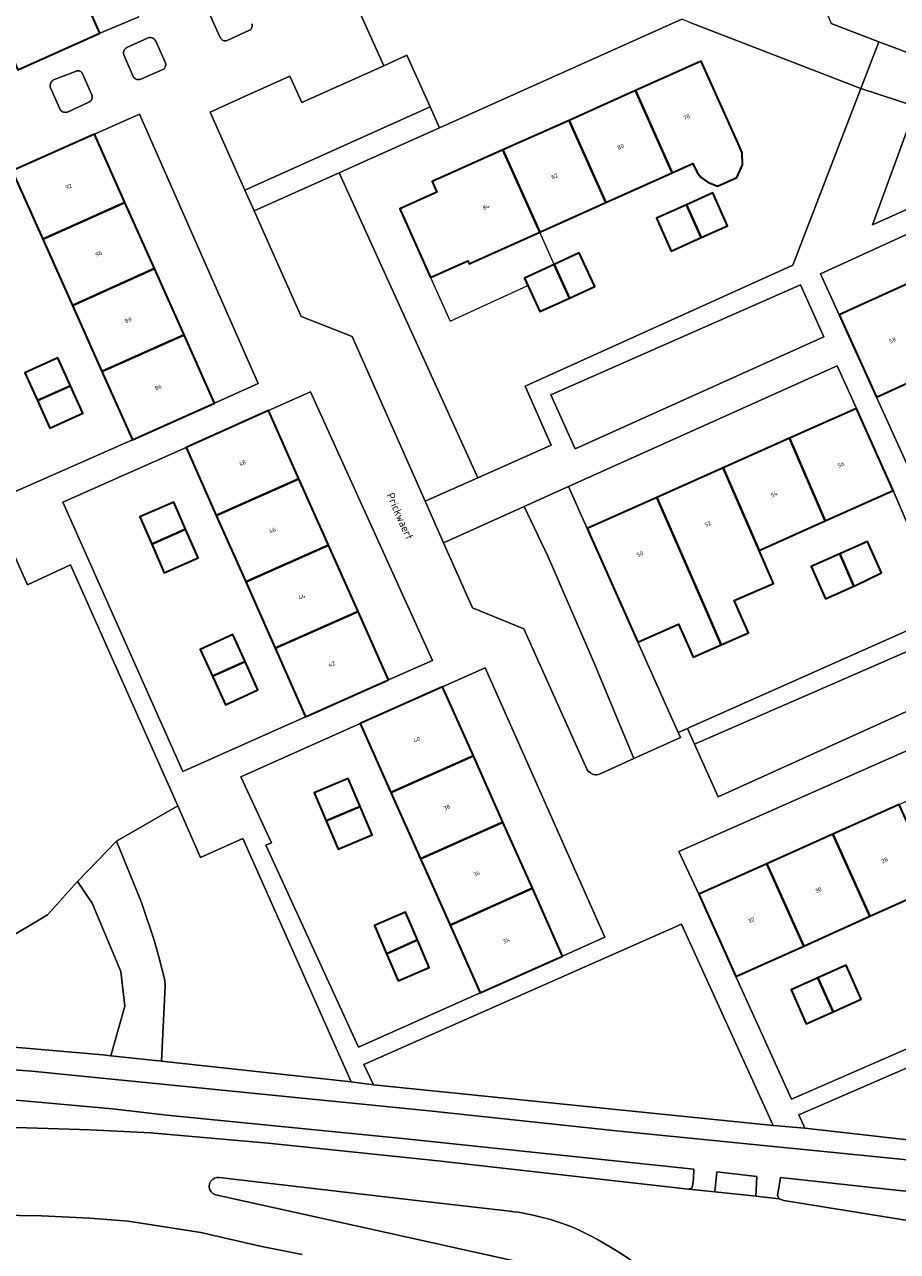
# Model space of a CAD drawing. Header units: metres. Extents: x 110065 to 112666, y 425872 to 427362.
# Tile 92 of 104: x 111563 to 111639, y 426627 to 426733. Entities that reach past the tile are written whole.
import ezdxf

# ---------------------------------------------------------------- set-up
doc = ezdxf.new("R2010")
doc.units = ezdxf.units.M
doc.linetypes.add('IE-TERREINAFSCHEIDING', pattern=[10, 8, -2])
for name, color, linetype, lineweight in [('B-WE-GR-BEPLANTING_CULTUUR_HEESTERS-GV', 90, 'Continuous', 18), ('B-WE-GR-BEPLANTING_CULTUUR_VASTE PLANTENVAK-GV', 90, 'Continuous', 18), ('B-WE-GR-GRAS-GV', 60, 'Continuous', 13), ('B-WE-GR-GROENVOORZIENING-GV', 80, 'Continuous', 18), ('B-WE-GR-HAAG-G', 90, 'GR-HAAG1', 13), ('B-WE-IE-TERREINAFSCHEIDING-G', 210, 'IE-TERREINAFSCHEIDING', 18), ('B-WE-OG-BEBOUWING-GV', 7, 'Continuous', 35), ('B-WE-OG-BEBOUWING-T18', 10, 'Continuous', 18), ('B-WE-OG-BEBOUWING_LUIFEL-GV', 7, 'Continuous', 18), ('B-WE-OG-BEBOUWING_STRAATNAAM-T35', 50, 'Continuous', 35), ('B-WE-OG-TERREIN_ERF-GV', 7, 'Continuous', 18), ('B-WE-VH-VERHARDING_ASFALT-GV', 252, 'Continuous', 18), ('B-WE-VH-VERHARDING_OPEN-GV', 252, 'Continuous', 18), ('B-WE-VH-VERHARDING_TEGEL-GV', 252, 'Continuous', 18)]:
    doc.layers.add(name, color=color, linetype=linetype, lineweight=lineweight)
doc.styles.add('NLCS-ISO-M200-T18', font='NLCS-ISO.ttf')
doc.styles.add('NLCS-ISO-M200-T35', font='NLCS-ISO.ttf')
doc.linetypes.add('GR-HAAG1', pattern='A,6,[176,NLCS.SHX,S=0.125,R=0,X=0,Y=0],-2', length=8)

msp = doc.modelspace()

# ---------------------------------------------------------------- linework, layer by layer
at = {"layer": 'B-WE-GR-BEPLANTING_CULTUUR_HEESTERS-GV', "flags": 128}
for points in [[(111598.495, 426726.274), (111596.479, 426730.747), (111594.475, 426729.846), (111587.361, 426726.648), (111586.329, 426728.926), (111582.395, 426727.182), (111579.4, 426725.815), (111582.425, 426719.052), (111598.495, 426726.274), (111598.495, 426726.274)], [(111602.651, 426694.096), (111590.619, 426720.55), (111583.238, 426717.248), (111587.308, 426708.09), (111591.724, 426706.348), (111598.08, 426692.062), (111602.651, 426694.096), (111602.651, 426694.096)], [(111608.982, 426701.299), (111611.093, 426696.612), (111632.668, 426706.326), (111630.637, 426710.837), (111608.982, 426701.299), (111608.982, 426701.299)], [(111608.731, 426687.226), (111606.655, 426691.601), (111606.331, 426691.456), (111599.666, 426688.448), (111602.178, 426682.806), (111606.626, 426680.997), (111612.139, 426668.757), (111612.222, 426668.638), (111612.324, 426668.536), (111612.441, 426668.451), (111612.557, 426668.392), (111612.681, 426668.351), (111612.809, 426668.329), (111612.939, 426668.327), (111613.068, 426668.344), (111613.193, 426668.38), (111616.191, 426669.73), (111612.758, 426677.947), (111608.731, 426687.226), (111608.731, 426687.226)], [(111645.894, 426676.55), (111643.991, 426680.809), (111621.44, 426670.984), (111623.486, 426666.403), (111642.221, 426674.887), (111645.894, 426676.55), (111645.894, 426676.55)], [(111578.586, 426661.155), (111576.595, 426665.631), (111571.271, 426662.546), (111573.331, 426657.531), (111573.5, 426657.07), (111574.539, 426653.964), (111574.953, 426652.528), (111575.472, 426650.51), (111575.499, 426649.981), (111575.2, 426643.468), (111591.652, 426641.689), (111582.236, 426662.8), (111578.586, 426661.155), (111578.586, 426661.155)], [(111628.275, 426637.896), (111620.328, 426655.367), (111592.747, 426643.17), (111593.573, 426641.421), (111628.275, 426637.896), (111628.275, 426637.896)], [(111660.74, 426634.47), (111653.969, 426649.12), (111644.961, 426645.075), (111630.499, 426638.804), (111631.019, 426637.661), (111645.302, 426636.044), (111660.74, 426634.47), (111660.74, 426634.47)]]:
    msp.add_lwpolyline(points, close=True, dxfattribs=at)
msp.add_lwpolyline([(111560.686, 426644.82), (111570.097, 426644.019), (111570.785, 426643.945), (111571.995, 426648.251), (111571.65, 426651.259), (111569.184, 426657.176), (111569.184, 426657.176), (111569.184, 426657.176), (111567.891, 426659.067), (111565.28, 426656.172), (111561.631, 426653.958)], dxfattribs=at)
at = {"layer": 'B-WE-GR-BEPLANTING_CULTUUR_VASTE PLANTENVAK-GV', "flags": 128}
msp.add_lwpolyline([(111579.442, 426734.147), (111580.267, 426732.306), (111580.304, 426732.234), (111580.352, 426732.169), (111580.411, 426732.114), (111580.479, 426732.069), (111580.553, 426732.036), (111580.631, 426732.016), (111580.712, 426732.01), (111580.792, 426732.018), (111580.871, 426732.039), (111580.944, 426732.073), (111582.775, 426732.889), (111582.844, 426732.925), (111582.906, 426732.972), (111582.96, 426733.029), (111583.003, 426733.094), (111583.036, 426733.164), (111583.057, 426733.239), (111583.065, 426733.317), (111583.061, 426733.395), (111583.044, 426733.471)], dxfattribs=at)
for points in [[(111574.681, 426731.984), (111574.639, 426732.061), (111574.584, 426732.13), (111574.519, 426732.188), (111574.444, 426732.235), (111574.363, 426732.268), (111574.277, 426732.287), (111574.189, 426732.291), (111574.102, 426732.28), (111574.018, 426732.254), (111572.166, 426731.425), (111572.094, 426731.381), (111572.031, 426731.325), (111571.977, 426731.26), (111571.935, 426731.186), (111571.906, 426731.107), (111571.89, 426731.024), (111571.888, 426730.94), (111571.9, 426730.856), (111571.925, 426730.776), (111572.726, 426728.924), (111572.77, 426728.85), (111572.826, 426728.784), (111572.892, 426728.728), (111572.967, 426728.685), (111573.048, 426728.655), (111573.133, 426728.639), (111573.22, 426728.638), (111573.305, 426728.651), (111573.387, 426728.679), (111575.251, 426729.481), (111575.321, 426729.518), (111575.384, 426729.566), (111575.439, 426729.622), (111575.485, 426729.687), (111575.519, 426729.758), (111575.542, 426729.834), (111575.553, 426729.912), (111575.551, 426729.991), (111575.537, 426730.069), (111575.511, 426730.144), (111574.681, 426731.984), (111574.681, 426731.984)], [(111568.333, 426729.143), (111568.305, 426729.205), (111568.266, 426729.261), (111568.219, 426729.31), (111568.164, 426729.351), (111568.103, 426729.381), (111568.038, 426729.401), (111567.97, 426729.41), (111567.902, 426729.408), (111567.836, 426729.393), (111567.772, 426729.368), (111567.714, 426729.333), (111565.821, 426728.611), (111565.746, 426728.565), (111565.679, 426728.508), (111565.622, 426728.441), (111565.577, 426728.366), (111565.544, 426728.284), (111565.524, 426728.198), (111565.519, 426728.111), (111565.527, 426728.023), (111565.549, 426727.938), (111566.354, 426726.092), (111566.402, 426726.018), (111566.46, 426725.953), (111566.528, 426725.898), (111566.604, 426725.853), (111566.686, 426725.822), (111566.771, 426725.803), (111566.859, 426725.798), (111566.946, 426725.806), (111567.031, 426725.828), (111568.875, 426726.67), (111568.949, 426726.711), (111569.016, 426726.763), (111569.073, 426726.826), (111569.119, 426726.898), (111569.152, 426726.976), (111569.172, 426727.058), (111569.178, 426727.143), (111569.171, 426727.227), (111569.149, 426727.309), (111568.333, 426729.143), (111568.333, 426729.143)]]:
    msp.add_lwpolyline(points, close=True, dxfattribs=at)
at = {"layer": 'B-WE-GR-GRAS-GV', "flags": 128}
for points in [[(111561.631, 426653.958), (111565.28, 426656.172), (111567.891, 426659.067), (111571.271, 426662.546), (111576.595, 426665.631), (111567.295, 426686.534), (111563.548, 426684.815), (111563.548, 426684.815), (111563.548, 426684.815), (111549.849, 426715.44)], [(111561.643, 426637.735), (111569.006, 426637.504), (111574.22, 426637.251), (111584.454, 426636.344), (111599.174, 426634.824), (111620.915, 426632.371), (111621.25, 426632.47), (111621.348, 426633.225), (111621.376, 426634.087), (111595.812, 426636.793), (111575.655, 426638.785), (111570.943, 426639.329), (111562.582, 426640.096)], [(111587.395, 426626.686), (111583.747, 426627.409), (111578.611, 426628.59), (111572.29, 426629.588), (111568.98, 426629.855), (111564.759, 426630.055), (111560.938, 426630.104), (111555.29, 426629.86), (111549.038, 426629.394), (111543.534, 426628.666), (111538.122, 426627.567), (111531.162, 426625.687)]]:
    msp.add_lwpolyline(points, dxfattribs=at)
for points in [[(111573.331, 426657.531), (111571.271, 426662.546), (111567.891, 426659.067), (111569.184, 426657.176), (111571.65, 426651.259), (111571.995, 426648.251), (111570.785, 426643.945), (111575.2, 426643.468), (111575.499, 426649.981), (111575.472, 426650.51), (111574.953, 426652.528), (111574.539, 426653.964), (111573.5, 426657.07), (111573.331, 426657.531), (111573.331, 426657.531)], [(111628.784, 426631.535), (111629.203, 426631.372), (111647.831, 426628.36), (111648.207, 426631.319), (111638.652, 426632.292), (111629.967, 426633.252), (111628.908, 426633.361), (111628.641, 426631.772), (111628.784, 426631.535), (111628.784, 426631.535)]]:
    msp.add_lwpolyline(points, close=True, dxfattribs=at)
msp.add_lwpolyline([(111618.631, 426624.146, 0.0686214), (111610.989, 426629.004, 0.0676604), (111605.406, 426630.452), (111596.302, 426631.506), (111580.198, 426633.361, 1.0323568), (111580.023, 426631.849), (111594.689, 426628.601), (111609.546, 426625.296), (111618.189, 426623.363, 0.7096198)], format="xyb", close=True, dxfattribs=at)
at = {"layer": 'B-WE-GR-GROENVOORZIENING-GV', "flags": 128}
msp.add_lwpolyline([(111651.174, 426722.451), (111640.637, 426726.293), (111636.893, 426716.042), (111651.174, 426722.451), (111651.174, 426722.451)], close=True, dxfattribs=at)
at = {"layer": 'B-WE-GR-HAAG-G', "flags": 128}
for points in [[(111608.731, 426687.226), (111606.655, 426691.601)], [(111616.191, 426669.73), (111612.758, 426677.947)]]:
    msp.add_lwpolyline(points, dxfattribs=at)
at = {"layer": 'B-WE-IE-TERREINAFSCHEIDING-G', "flags": 128}
msp.add_lwpolyline([(111612.758, 426677.947), (111608.731, 426687.226)], dxfattribs=at)
at = {"layer": 'B-WE-OG-BEBOUWING-GV', "flags": 128}
for points in [[(111569.848, 426732.663), (111567.247, 426738.5), (111560.107, 426735.313), (111560.073, 426735.389), (111557.443, 426734.165), (111554.558, 426732.836), (111555.651, 426730.488), (111561.123, 426733.035), (111562.707, 426729.48), (111569.848, 426732.663), (111569.848, 426732.663)], [(111625.228, 426723.109), (111622.03, 426730.245), (111616.31, 426727.682), (111619.508, 426720.545), (111621.302, 426721.35), (111621.659, 426720.582), (111622.018, 426720.148), (111622.605, 426719.752), (111623.443, 426719.398), (111625.124, 426720.146), (111625.605, 426721.244), (111625.589, 426722.277), (111625.228, 426723.109), (111625.228, 426723.109)], [(111619.508, 426720.545), (111616.31, 426727.682), (111610.561, 426725.105), (111613.759, 426717.969), (111619.508, 426720.545), (111619.508, 426720.545)], [(111613.759, 426717.969), (111610.561, 426725.105), (111604.822, 426722.534), (111608.02, 426715.397), (111613.759, 426717.969), (111613.759, 426717.969)], [(111572.011, 426717.991), (111569.368, 426723.907), (111562.238, 426720.722), (111564.88, 426714.807), (111572.011, 426717.991), (111572.011, 426717.991)], [(111608.02, 426715.397), (111604.822, 426722.534), (111598.69, 426719.786), (111599.095, 426718.883), (111595.873, 426717.439), (111598.544, 426711.48), (111601.765, 426712.923), (111601.888, 426712.649), (111608.02, 426715.397), (111608.02, 426715.397)], [(111574.581, 426712.239), (111572.011, 426717.991), (111564.88, 426714.807), (111567.451, 426709.053), (111574.581, 426712.239), (111574.581, 426712.239)], [(111624.303, 426715.951), (111623.019, 426718.809), (111620.744, 426717.787), (111622.025, 426714.927), (111624.303, 426715.951), (111624.303, 426715.951)], [(111622.025, 426714.927), (111620.744, 426717.787), (111618.14, 426716.617), (111619.424, 426713.758), (111622.025, 426714.927), (111622.025, 426714.927)], [(111612.785, 426710.694), (111611.446, 426713.607), (111609.275, 426712.609), (111610.59, 426709.685), (111612.785, 426710.694), (111612.785, 426710.694)], [(111610.59, 426709.685), (111609.275, 426712.609), (111606.686, 426711.418), (111608.025, 426708.505), (111610.59, 426709.685), (111610.59, 426709.685)], [(111577.151, 426706.486), (111574.581, 426712.239), (111567.451, 426709.053), (111570.02, 426703.301), (111577.151, 426706.486), (111577.151, 426706.486)], [(111643.298, 426703.853), (111639.998, 426710.943), (111634, 426708.217), (111637.235, 426701.098), (111643.298, 426703.853), (111643.298, 426703.853)], [(111579.79, 426700.579), (111577.151, 426706.486), (111570.02, 426703.301), (111572.659, 426697.394), (111579.79, 426700.579), (111579.79, 426700.579)], [(111567.288, 426702.08), (111566.196, 426704.5), (111563.335, 426703.209), (111564.422, 426700.8), (111567.288, 426702.08), (111567.288, 426702.08)], [(111568.364, 426699.695), (111567.288, 426702.08), (111564.422, 426700.8), (111565.502, 426698.404), (111568.364, 426699.695), (111568.364, 426699.695)], [(111587.117, 426693.997), (111584.48, 426699.916), (111577.314, 426696.723), (111579.94, 426690.81), (111587.117, 426693.997), (111587.117, 426693.997)], [(111638.674, 426692.974), (111635.491, 426700.112), (111629.673, 426697.518), (111632.795, 426690.353), (111638.674, 426692.974), (111638.674, 426692.974)], [(111632.795, 426690.353), (111629.673, 426697.518), (111623.918, 426694.952), (111627.042, 426687.787), (111632.795, 426690.353), (111632.795, 426690.353)], [(111627.042, 426687.787), (111623.918, 426694.952), (111618.163, 426692.386), (111622.531, 426682.405), (111623.742, 426679.588), (111626.125, 426680.644), (111624.88, 426683.439), (111628.29, 426684.926), (111627.042, 426687.787), (111627.042, 426687.787)], [(111589.681, 426688.242), (111587.117, 426693.997), (111579.94, 426690.81), (111582.496, 426685.052), (111589.681, 426688.242), (111589.681, 426688.242)], [(111618.163, 426692.386), (111612.131, 426689.696), (111616.536, 426679.818), (111620.066, 426681.392), (111621.043, 426679.2), (111621.34, 426678.523), (111623.742, 426679.588), (111622.531, 426682.405), (111618.163, 426692.386), (111618.163, 426692.386)], [(111577.272, 426689.625), (111576.249, 426691.973), (111573.303, 426690.691), (111574.335, 426688.321), (111577.272, 426689.625), (111577.272, 426689.625)], [(111578.355, 426687.138), (111577.272, 426689.625), (111574.335, 426688.321), (111575.408, 426685.855), (111578.355, 426687.138), (111578.355, 426687.138)], [(111592.245, 426682.488), (111589.681, 426688.242), (111582.496, 426685.052), (111585.053, 426679.294), (111592.245, 426682.488), (111592.245, 426682.488)], [(111637.672, 426685.841), (111636.443, 426688.574), (111634.041, 426687.494), (111635.266, 426684.684), (111635.416, 426684.751), (111637.672, 426685.841), (111637.672, 426685.841)], [(111635.266, 426684.684), (111634.041, 426687.494), (111631.569, 426686.382), (111632.824, 426683.592), (111635.266, 426684.684), (111635.266, 426684.684)], [(111594.889, 426676.553), (111592.245, 426682.488), (111585.053, 426679.294), (111587.694, 426673.347), (111594.889, 426676.553), (111594.889, 426676.553)], [(111582.442, 426678.135), (111581.369, 426680.489), (111578.549, 426679.204), (111579.61, 426676.877), (111582.442, 426678.135), (111582.442, 426678.135)], [(111583.561, 426675.681), (111582.442, 426678.135), (111579.61, 426676.877), (111580.741, 426674.395), (111583.561, 426675.681), (111583.561, 426675.681)], [(111602.249, 426669.958), (111599.579, 426675.948), (111592.431, 426672.762), (111595.101, 426666.772), (111602.249, 426669.958), (111602.249, 426669.958)], [(111604.806, 426664.221), (111602.249, 426669.958), (111595.101, 426666.772), (111597.666, 426661.017), (111604.806, 426664.221), (111604.806, 426664.221)], [(111592.42, 426665.571), (111591.378, 426668.01), (111588.432, 426666.752), (111589.474, 426664.312), (111592.42, 426665.571), (111592.42, 426665.571)], [(111642.411, 426658.62), (111639.207, 426665.755), (111633.459, 426663.174), (111636.663, 426656.04), (111642.411, 426658.62), (111642.411, 426658.62)], [(111593.466, 426663.122), (111592.42, 426665.571), (111589.474, 426664.312), (111590.52, 426661.863), (111593.466, 426663.122), (111593.466, 426663.122)], [(111607.371, 426658.467), (111604.806, 426664.221), (111597.666, 426661.017), (111600.231, 426655.263), (111607.371, 426658.467), (111607.371, 426658.467)], [(111636.663, 426656.04), (111633.459, 426663.174), (111627.713, 426660.593), (111630.916, 426653.459), (111636.663, 426656.04), (111636.663, 426656.04)], [(111630.916, 426653.459), (111627.713, 426660.593), (111621.817, 426657.946), (111625.035, 426650.818), (111630.916, 426653.459), (111630.916, 426653.459)], [(111609.993, 426652.585), (111607.371, 426658.467), (111600.231, 426655.263), (111602.845, 426649.399), (111609.993, 426652.585), (111609.993, 426652.585)], [(111597.393, 426653.988), (111596.368, 426656.397), (111593.68, 426655.253), (111594.727, 426652.793), (111597.393, 426653.988), (111597.393, 426653.988)], [(111598.413, 426651.593), (111597.393, 426653.988), (111594.727, 426652.793), (111595.725, 426650.449), (111598.413, 426651.593), (111598.413, 426651.593)], [(111635.907, 426648.839), (111634.598, 426651.787), (111632.154, 426650.702), (111633.475, 426647.759), (111635.907, 426648.839), (111635.907, 426648.839)], [(111633.475, 426647.759), (111632.154, 426650.702), (111629.82, 426649.665), (111631.129, 426646.717), (111633.475, 426647.759), (111633.475, 426647.759)]]:
    msp.add_lwpolyline(points, close=True, dxfattribs=at)
at = {"layer": 'B-WE-OG-BEBOUWING_LUIFEL-GV', "flags": 128}
msp.add_lwpolyline([(111598.544, 426711.48), (111600.25, 426707.674), (111606.984, 426710.77), (111606.686, 426711.418), (111609.275, 426712.609), (111608.02, 426715.397), (111601.888, 426712.649), (111601.765, 426712.923), (111598.544, 426711.48), (111598.544, 426711.48)], close=True, dxfattribs=at)
at = {"layer": 'B-WE-OG-TERREIN_ERF-GV', "flags": 128}
for points in [[(111573.335, 426734.79), (111557.975, 426769.023), (111554.319, 426767.508), (111556.986, 426761.524), (111559.551, 426755.769), (111562.12, 426750.001), (111564.678, 426744.264), (111567.247, 426738.5), (111569.848, 426732.663), (111573.166, 426734.068), (111573.368, 426734.432), (111573.335, 426734.79), (111573.335, 426734.79)], [(111637.429, 426731.93), (111641.044, 426730.557), (111663.932, 426740.27), (111659.218, 426750.898), (111653.379, 426748.294), (111647.624, 426745.728), (111641.871, 426743.163), (111635.833, 426740.471), (111632.649, 426747.611), (111638.696, 426750.307), (111644.45, 426752.873), (111650.204, 426755.439), (111656.034, 426758.038), (111654.331, 426761.83), (111631.19, 426751.547), (111626.741, 426749.57), (111633.293, 426733.502), (111637.429, 426731.93), (111637.429, 426731.93)], [(111621.111, 426733.58), (111620.334, 426733.88), (111599.309, 426724.469), (111593.03, 426721.658), (111590.619, 426720.55), (111602.651, 426694.096), (111609.015, 426696.906), (111606.739, 426702.047), (111629.97, 426712.529), (111635.871, 426727.877), (111621.111, 426733.58), (111621.111, 426733.58)], [(111595.873, 426717.439), (111599.095, 426718.883), (111598.69, 426719.786), (111604.822, 426722.534), (111610.561, 426725.105), (111616.31, 426727.682), (111622.03, 426730.245), (111625.228, 426723.109), (111625.589, 426722.277), (111625.605, 426721.244), (111625.124, 426720.146), (111623.443, 426719.398), (111622.605, 426719.752), (111622.018, 426720.148), (111621.659, 426720.582), (111621.302, 426721.35), (111619.508, 426720.545), (111613.759, 426717.969), (111608.02, 426715.397), (111601.888, 426712.649), (111601.765, 426712.923), (111598.544, 426711.48), (111595.873, 426717.439), (111595.873, 426717.439)], [(111583.578, 426702.271), (111573.278, 426725.654), (111569.368, 426723.907), (111572.011, 426717.991), (111574.581, 426712.239), (111577.151, 426706.486), (111579.79, 426700.579), (111583.578, 426702.271), (111583.578, 426702.271)], [(111562.238, 426720.722), (111551.249, 426716.064), (111561.91, 426692.647), (111572.659, 426697.394), (111570.02, 426703.301), (111567.451, 426709.053), (111564.88, 426714.807), (111562.238, 426720.722), (111562.238, 426720.722)], [(111618.14, 426716.617), (111620.744, 426717.787), (111623.019, 426718.809), (111624.303, 426715.951), (111622.025, 426714.927), (111619.424, 426713.758), (111618.14, 426716.617), (111618.14, 426716.617)], [(111645.526, 426717.811), (111632.38, 426711.783), (111634, 426708.217), (111639.998, 426710.943), (111645.798, 426713.578), (111649.033, 426706.459), (111643.298, 426703.853), (111637.235, 426701.098), (111642.098, 426690.395), (111650.779, 426694.241), (111653.024, 426695.768), (111653.859, 426696.973), (111659.765, 426712.339), (111645.526, 426717.811), (111645.526, 426717.811)], [(111611.446, 426713.607), (111612.785, 426710.694), (111610.59, 426709.685), (111608.025, 426708.505), (111606.686, 426711.418), (111609.275, 426712.609), (111611.446, 426713.607), (111611.446, 426713.607)], [(111564.422, 426700.8), (111563.335, 426703.209), (111566.196, 426704.5), (111567.288, 426702.08), (111568.364, 426699.695), (111565.502, 426698.404), (111564.422, 426700.8), (111564.422, 426700.8)], [(111635.491, 426700.112), (111633.819, 426703.801), (111610.51, 426693.332), (111612.131, 426689.696), (111618.163, 426692.386), (111623.918, 426694.952), (111629.673, 426697.518), (111635.491, 426700.112), (111635.491, 426700.112)], [(111598.695, 426678.249), (111588.113, 426701.535), (111584.48, 426699.916), (111587.117, 426693.997), (111589.681, 426688.242), (111592.245, 426682.488), (111594.889, 426676.553), (111598.695, 426678.249), (111598.695, 426678.249)], [(111577.314, 426696.723), (111566.631, 426691.963), (111577.027, 426668.594), (111587.694, 426673.347), (111585.053, 426679.294), (111582.496, 426685.052), (111579.94, 426690.81), (111577.314, 426696.723), (111577.314, 426696.723)], [(111612.131, 426689.696), (111610.51, 426693.332), (111606.655, 426691.601), (111608.731, 426687.226), (111612.758, 426677.947), (111616.191, 426669.73), (111620.221, 426671.544), (111620.027, 426671.987), (111616.536, 426679.818), (111612.131, 426689.696), (111612.131, 426689.696)], [(111640.171, 426689.541), (111638.674, 426692.974), (111632.795, 426690.353), (111627.042, 426687.787), (111628.29, 426684.926), (111624.88, 426683.439), (111626.125, 426680.644), (111623.742, 426679.588), (111621.34, 426678.523), (111621.043, 426679.2), (111620.066, 426681.392), (111616.536, 426679.818), (111620.027, 426671.987), (111620.834, 426672.34), (111621.061, 426672.439), (111643.307, 426682.352), (111640.171, 426689.541), (111640.171, 426689.541)], [(111574.335, 426688.321), (111573.303, 426690.691), (111576.249, 426691.973), (111577.272, 426689.625), (111578.355, 426687.138), (111575.408, 426685.855), (111574.335, 426688.321), (111574.335, 426688.321)], [(111634.041, 426687.494), (111636.443, 426688.574), (111637.672, 426685.841), (111635.416, 426684.751), (111635.266, 426684.684), (111632.824, 426683.592), (111631.569, 426686.382), (111634.041, 426687.494), (111634.041, 426687.494)], [(111579.61, 426676.877), (111578.549, 426679.204), (111581.369, 426680.489), (111582.442, 426678.135), (111583.561, 426675.681), (111580.741, 426674.395), (111579.61, 426676.877), (111579.61, 426676.877)], [(111613.654, 426654.217), (111603.288, 426677.601), (111599.579, 426675.948), (111602.249, 426669.958), (111604.806, 426664.221), (111607.371, 426658.467), (111609.993, 426652.585), (111613.654, 426654.217), (111613.654, 426654.217)], [(111592.431, 426672.762), (111582.06, 426668.139), (111584.729, 426662.408), (111584.234, 426662.224), (111592.291, 426644.695), (111602.845, 426649.399), (111600.231, 426655.263), (111597.666, 426661.017), (111595.101, 426666.772), (111592.431, 426672.762), (111592.431, 426672.762)], [(111645.136, 426668.417), (111643.523, 426672.008), (111620.086, 426661.66), (111621.817, 426657.946), (111627.713, 426660.593), (111633.459, 426663.174), (111639.207, 426665.755), (111645.136, 426668.417), (111645.136, 426668.417)], [(111589.474, 426664.312), (111588.432, 426666.752), (111591.378, 426668.01), (111592.42, 426665.571), (111593.466, 426663.122), (111590.52, 426661.863), (111589.474, 426664.312), (111589.474, 426664.312)], [(111648.34, 426661.283), (111642.411, 426658.62), (111636.663, 426656.04), (111630.916, 426653.459), (111625.035, 426650.818), (111629.871, 426640.185), (111643.912, 426646.314), (111653.314, 426650.536), (111648.34, 426661.283), (111648.34, 426661.283)], [(111594.727, 426652.793), (111593.68, 426655.253), (111596.368, 426656.397), (111597.393, 426653.988), (111598.413, 426651.593), (111595.725, 426650.449), (111594.727, 426652.793), (111594.727, 426652.793)], [(111629.82, 426649.665), (111632.154, 426650.702), (111634.598, 426651.787), (111635.907, 426648.839), (111633.475, 426647.759), (111631.129, 426646.717), (111629.82, 426649.665), (111629.82, 426649.665)]]:
    msp.add_lwpolyline(points, close=True, dxfattribs=at)
at = {"layer": 'B-WE-VH-VERHARDING_ASFALT-GV', "flags": 128}
for points in [[(111661.015, 426625.784), (111655.303, 426627.004), (111648.82, 426628.2), (111647.831, 426628.36), (111629.203, 426631.372), (111628.784, 426631.535), (111626.769, 426631.757), (111623.209, 426632.136), (111620.915, 426632.371), (111599.174, 426634.824), (111584.454, 426636.344), (111574.22, 426637.251), (111569.006, 426637.504), (111561.643, 426637.735), (111555.391, 426637.609), (111550.372, 426637.299), (111542.49, 426636.558), (111529.176, 426634.142), (111523.938, 426633.005), (111515.031, 426630.746), (111507.261, 426628.116), (111503.745, 426626.793)], [(111531.162, 426625.687), (111538.122, 426627.567), (111543.534, 426628.666), (111549.038, 426629.394), (111555.29, 426629.86), (111560.938, 426630.104), (111564.759, 426630.055), (111568.98, 426629.855), (111572.29, 426629.588), (111578.611, 426628.59), (111583.747, 426627.409), (111587.395, 426626.686)]]:
    msp.add_lwpolyline(points, dxfattribs=at)
msp.add_lwpolyline([(111618.631, 426624.146, -0.7096198), (111618.189, 426623.363), (111609.546, 426625.296), (111594.689, 426628.601), (111580.023, 426631.849, -1.0323568), (111580.198, 426633.361), (111596.302, 426631.506), (111605.406, 426630.452, -0.0676604), (111610.989, 426629.004, -0.0686214)], format="xyb", close=True, dxfattribs=at)
at = {"layer": 'B-WE-VH-VERHARDING_OPEN-GV', "flags": 128}
for points in [[(111642.221, 426674.887), (111623.486, 426666.403), (111621.44, 426670.984), (111620.834, 426672.34), (111620.027, 426671.987), (111620.221, 426671.544), (111616.191, 426669.73), (111613.193, 426668.38), (111613.068, 426668.344), (111612.939, 426668.327), (111612.809, 426668.329), (111612.681, 426668.351), (111612.557, 426668.392), (111612.441, 426668.451), (111612.324, 426668.536), (111612.222, 426668.638), (111612.139, 426668.757), (111606.626, 426680.997), (111602.178, 426682.806), (111599.666, 426688.448), (111598.08, 426692.062), (111591.724, 426706.348), (111587.308, 426708.09), (111583.238, 426717.248), (111582.425, 426719.052), (111579.4, 426725.815), (111582.395, 426727.182), (111586.329, 426728.926), (111587.361, 426726.648), (111594.475, 426729.846), (111591.171, 426737.196)], [(111573.166, 426734.068), (111569.848, 426732.663), (111562.707, 426729.48)], [(111583.044, 426733.471), (111583.061, 426733.395), (111583.065, 426733.317), (111583.057, 426733.239), (111583.036, 426733.164), (111583.003, 426733.094), (111582.96, 426733.029), (111582.906, 426732.972), (111582.844, 426732.925), (111582.775, 426732.889), (111580.944, 426732.073), (111580.871, 426732.039), (111580.792, 426732.018), (111580.712, 426732.01), (111580.631, 426732.016), (111580.553, 426732.036), (111580.479, 426732.069), (111580.411, 426732.114), (111580.352, 426732.169), (111580.304, 426732.234), (111580.267, 426732.306), (111579.442, 426734.147)], [(111621.111, 426733.58), (111635.871, 426727.877), (111637.429, 426731.93), (111633.293, 426733.502)], [(111651.174, 426722.451), (111636.893, 426716.042), (111640.637, 426726.293), (111635.871, 426727.877), (111629.97, 426712.529), (111606.739, 426702.047), (111609.015, 426696.906), (111602.651, 426694.096), (111598.08, 426692.062), (111599.666, 426688.448), (111599.666, 426688.448), (111599.666, 426688.448), (111606.331, 426691.456), (111606.655, 426691.601), (111610.51, 426693.332), (111633.819, 426703.801), (111635.491, 426700.112), (111638.674, 426692.974), (111640.171, 426689.541)], [(111642.098, 426690.395), (111637.235, 426701.098), (111634, 426708.217), (111632.38, 426711.783), (111645.526, 426717.811)], [(111549.849, 426715.44), (111563.548, 426684.815), (111567.295, 426686.534), (111576.595, 426665.631), (111578.586, 426661.155), (111582.236, 426662.8), (111591.652, 426641.689), (111593.573, 426641.421), (111592.747, 426643.17), (111620.328, 426655.367), (111628.275, 426637.896), (111631.019, 426637.661), (111630.499, 426638.804), (111644.961, 426645.075)], [(111643.307, 426682.352), (111621.061, 426672.439), (111620.834, 426672.34), (111621.44, 426670.984), (111643.991, 426680.809)], [(111643.912, 426646.314), (111629.871, 426640.185), (111625.035, 426650.818), (111621.817, 426657.946), (111620.086, 426661.66), (111643.523, 426672.008)]]:
    msp.add_lwpolyline(points, dxfattribs=at)
for points in [[(111574.277, 426732.287), (111574.363, 426732.268), (111574.444, 426732.235), (111574.519, 426732.188), (111574.584, 426732.13), (111574.639, 426732.061), (111574.681, 426731.984), (111575.511, 426730.144), (111575.537, 426730.069), (111575.551, 426729.991), (111575.553, 426729.912), (111575.542, 426729.834), (111575.519, 426729.758), (111575.485, 426729.687), (111575.439, 426729.622), (111575.384, 426729.566), (111575.321, 426729.518), (111575.251, 426729.481), (111573.387, 426728.679), (111573.305, 426728.651), (111573.22, 426728.638), (111573.133, 426728.639), (111573.048, 426728.655), (111572.967, 426728.685), (111572.892, 426728.728), (111572.826, 426728.784), (111572.77, 426728.85), (111572.726, 426728.924), (111571.925, 426730.776), (111571.9, 426730.856), (111571.888, 426730.94), (111571.89, 426731.024), (111571.906, 426731.107), (111571.935, 426731.186), (111571.977, 426731.26), (111572.031, 426731.325), (111572.094, 426731.381), (111572.166, 426731.425), (111574.018, 426732.254), (111574.102, 426732.28), (111574.189, 426732.291), (111574.277, 426732.287), (111574.277, 426732.287)], [(111568.038, 426729.401), (111568.103, 426729.381), (111568.164, 426729.351), (111568.219, 426729.31), (111568.266, 426729.261), (111568.305, 426729.205), (111568.333, 426729.143), (111569.149, 426727.309), (111569.171, 426727.227), (111569.178, 426727.143), (111569.172, 426727.058), (111569.152, 426726.976), (111569.119, 426726.898), (111569.073, 426726.826), (111569.016, 426726.763), (111568.949, 426726.711), (111568.875, 426726.67), (111567.031, 426725.828), (111566.946, 426725.806), (111566.859, 426725.798), (111566.771, 426725.803), (111566.686, 426725.822), (111566.604, 426725.853), (111566.528, 426725.898), (111566.46, 426725.953), (111566.402, 426726.018), (111566.354, 426726.092), (111565.549, 426727.938), (111565.527, 426728.023), (111565.519, 426728.111), (111565.524, 426728.198), (111565.544, 426728.284), (111565.577, 426728.366), (111565.622, 426728.441), (111565.679, 426728.508), (111565.746, 426728.565), (111565.821, 426728.611), (111567.714, 426729.333), (111567.772, 426729.368), (111567.836, 426729.393), (111567.902, 426729.408), (111567.97, 426729.41), (111568.038, 426729.401), (111568.038, 426729.401)], [(111569.368, 426723.907), (111573.278, 426725.654), (111583.578, 426702.271), (111579.79, 426700.579), (111572.659, 426697.394), (111561.91, 426692.647), (111551.249, 426716.064), (111562.238, 426720.722), (111569.368, 426723.907), (111569.368, 426723.907)], [(111608.982, 426701.299), (111630.637, 426710.837), (111632.668, 426706.326), (111611.093, 426696.612), (111608.982, 426701.299), (111608.982, 426701.299)], [(111577.314, 426696.723), (111584.48, 426699.916), (111588.113, 426701.535), (111598.695, 426678.249), (111594.889, 426676.553), (111587.694, 426673.347), (111577.027, 426668.594), (111566.631, 426691.963), (111577.314, 426696.723), (111577.314, 426696.723)], [(111592.431, 426672.762), (111599.579, 426675.948), (111603.288, 426677.601), (111613.654, 426654.217), (111609.993, 426652.585), (111602.845, 426649.399), (111592.291, 426644.695), (111584.234, 426662.224), (111584.729, 426662.408), (111582.06, 426668.139), (111592.431, 426672.762), (111592.431, 426672.762)]]:
    msp.add_lwpolyline(points, close=True, dxfattribs=at)
at = {"layer": 'B-WE-VH-VERHARDING_TEGEL-GV', "flags": 128}
for points in [[(111591.171, 426737.196), (111594.475, 426729.846), (111596.479, 426730.747), (111598.495, 426726.274), (111599.309, 426724.469), (111620.334, 426733.88)], [(111645.302, 426636.044), (111631.019, 426637.661), (111628.275, 426637.896), (111593.573, 426641.421), (111591.652, 426641.689), (111575.2, 426643.468), (111570.785, 426643.945), (111570.097, 426644.019), (111560.686, 426644.82)], [(111554.827, 426643.278), (111563.923, 426642.592), (111598.414, 426639.166), (111614.376, 426637.464), (111645.423, 426634.366)], [(111739.913, 426625.487), (111724.575, 426626.998), (111720.336, 426627.415), (111715.643, 426627.919), (111701.713, 426629.513), (111701.242, 426629.555), (111700.021, 426629.665), (111685.922, 426630.911), (111668.893, 426632.644), (111659.864, 426632.7), (111645.423, 426634.366), (111614.376, 426637.464), (111598.414, 426639.166), (111563.923, 426642.592), (111554.827, 426643.278)], [(111562.582, 426640.096), (111570.943, 426639.329), (111575.655, 426638.785), (111595.812, 426636.793), (111621.376, 426634.087), (111621.348, 426633.225), (111621.25, 426632.47), (111620.915, 426632.371), (111623.209, 426632.136), (111623.378, 426633.881), (111626.841, 426633.468), (111626.769, 426631.757), (111628.784, 426631.535), (111628.641, 426631.772), (111628.908, 426633.361), (111629.967, 426633.252), (111638.652, 426632.292), (111648.207, 426631.319), (111659.943, 426630.124), (111670.284, 426629.96), (111675.3, 426629.436), (111699.482, 426627.063), (111700.994, 426626.917)]]:
    msp.add_lwpolyline(points, dxfattribs=at)
for points in [[(111640.637, 426726.293), (111651.174, 426722.451), (111653.669, 426721.444), (111662.061, 426718.313), (111663.536, 426722.15), (111656.594, 426724.739), (111643.509, 426729.62), (111641.044, 426730.557), (111637.429, 426731.93), (111635.871, 426727.877), (111640.637, 426726.293), (111640.637, 426726.293)], [(111599.309, 426724.469), (111598.495, 426726.274), (111582.425, 426719.052), (111583.238, 426717.248), (111590.619, 426720.55), (111593.03, 426721.658), (111599.309, 426724.469), (111599.309, 426724.469)], [(111623.209, 426632.136), (111626.769, 426631.757), (111626.841, 426633.468), (111623.378, 426633.881), (111623.209, 426632.136), (111623.209, 426632.136)]]:
    msp.add_lwpolyline(points, close=True, dxfattribs=at)

# ---------------------------------------------------------------- texts
at = {"layer": 'B-WE-OG-BEBOUWING-T18', "char_height": 0.36, "attachment_point": 5, "style": 'NLCS-ISO-M200-T18'}
for s, insert, rotation in [('78', (111620.769, 426725.395), 24), ('80', (111615.035, 426722.826), 24), ('82', (111609.291, 426720.251), 24), ('92', (111567.124, 426719.357), 24), ('84', (111603.355, 426717.592), 24), ('90', (111569.731, 426713.522), 24), ('88', (111572.301, 426707.77), 24), ('58', (111638.636, 426706.021), 25), ('86', (111574.905, 426701.94), 24), ('48', (111582.214, 426695.361), 24), ('56', (111634.161, 426695.233), 24), ('54', (111628.357, 426692.653), 24), ('52', (111622.603, 426690.087), 24), ('46', (111584.809, 426689.525), 24), ('50', (111616.721, 426687.471), 24), ('44', (111587.369, 426683.769), 24), ('42', (111589.97, 426677.92), 24), ('40', (111597.34, 426671.36), 24), ('38', (111599.954, 426665.491), 24), ('28', (111637.935, 426660.897), 24), ('36', (111602.519, 426659.742), 24), ('30', (111632.188, 426658.316), 24), ('32', (111626.37, 426655.706), 24), ('34', (111605.112, 426653.929), 24)]:
    msp.add_mtext(s, dxfattribs=dict(at, insert=insert, rotation=rotation))
at = {"layer": 'B-WE-OG-BEBOUWING_STRAATNAAM-T35', "insert": (111595.888, 426690.756), "char_height": 0.7, "attachment_point": 5, "rotation": 294, "style": 'NLCS-ISO-M200-T35'}
msp.add_mtext('Prickwaert', dxfattribs=at)

doc.saveas('drawing.dxf')
